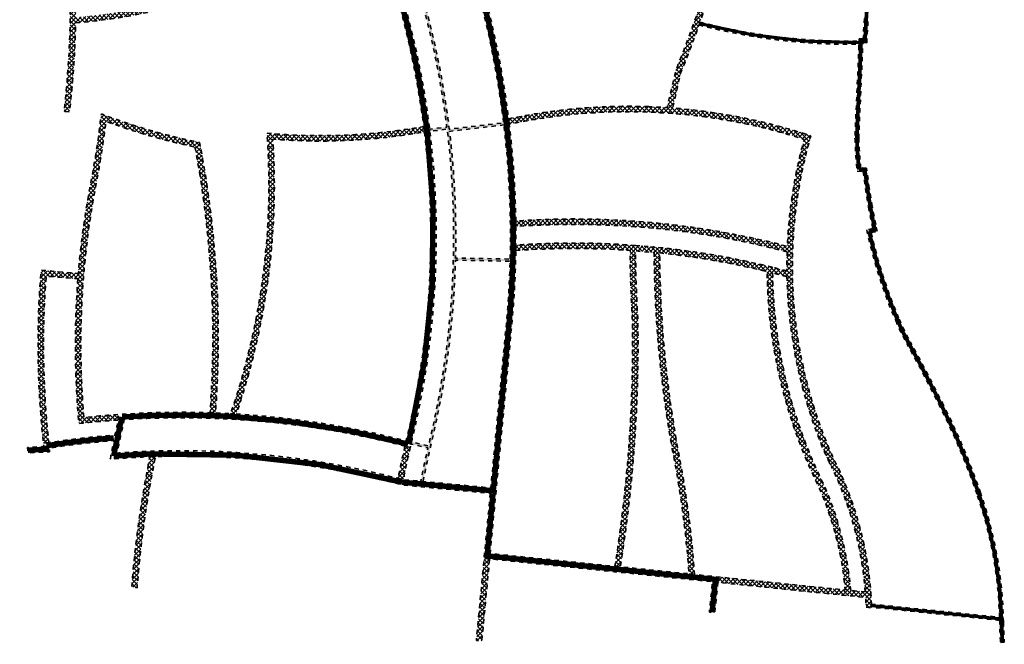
# Model space of a CAD drawing. Extents: x 168271 to 168731, y 448739 to 449572.
import ezdxf

# ---------------------------------------------------------------- set-up
doc = ezdxf.new("R2010")
doc.units = 0
for name, pattern in [('AL-TEKENBLADGRENS', [11.5, 2.5, -1.5, 1, -1.5, 1, -1.5, 2.5]), ('NLCS-HIDDEN', [4, 2, -2]), ('Streeppunt', [4, 2, -1, 0, -1])]:
    doc.linetypes.add(name, pattern=pattern)
doc.layers.add('N-OI-KL-TRACE-G', color=7, linetype='NLCS-HIDDEN', lineweight=35)
doc.layers.add('N-OI-KL-TRACE-V', color=252, linetype='Continuous', lineweight=18)
for name, color, linetype, lineweight, true_color in [('N-OI-KL-WKO TRACE-V', 7, 'Continuous', 18, 0xff99ff), ('N-XX-KL-TRACE-1.45-G', 7, 'AL-TEKENBLADGRENS', 35, 0xa9ec93), ('N-XX-KL-TRACE-1.75-G', 7, 'AL-TEKENBLADGRENS', 35, 0x93a9ec), ('N-XX-KL-TRACE-2.55-G', 7, 'Streeppunt', 35, 0xff9999)]:
    doc.layers.add(name, color=color, linetype=linetype, lineweight=lineweight, true_color=true_color)
pattern_1 = [(45, (0, 0), (-1.01027881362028, 1.01027881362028), []), (135, (0, 0), (-1.01027881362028, -1.01027881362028), [])]

msp = doc.modelspace()

# ---------------------------------------------------------------- hatches: boundary and pattern name
at = {"layer": 'N-OI-KL-TRACE-V'}
h = msp.add_hatch(dxfattribs=at)
h.set_pattern_fill('NET', color=256, scale=0.45, angle=45)
h.set_pattern_definition(pattern_1)
h.paths.add_polyline_path([(168331.9790004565, 449399.2597290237, 0.005024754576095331), (168325.0061096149, 449399.6575948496, -0.04376865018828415), (168335.6224781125, 449468.720929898, -0.005162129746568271), (168343.7902734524, 449500.8042361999, -0.05037001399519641), (168402.2056254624, 449498.148031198, -0.05108262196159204), (168390.7549462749, 449456.7671158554, 0.04667644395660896), (168372.8122465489, 449394.0746467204, 0.02963834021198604)], flags=16)
h.paths.add_polyline_path([(168375.3104850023, 449393.5616006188, -0.04670785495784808), (168393.1304990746, 449455.8401590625, 0.04467315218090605), (168403.7397314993, 449492.356660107), (168404.206056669, 449494.8131936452, 0.006505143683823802), (168405.1377233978, 449500.2824991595, 0.05186451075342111), (168344.4884326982, 449503.3955124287), (168346.8656343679, 449512.2186945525, -0.08074199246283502), (168443.1636540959, 449500.7864436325, 0.09497734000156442), (168390.1454786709, 449422.7160352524), (168387.6006505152, 449417.4642537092, 0.01900181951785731), (168381.8745350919, 449392.2135866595)], flags=16)
h.paths.add_polyline_path([(168347.7704980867, 449160.902268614, 0.07686279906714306), (168381.5882995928, 449052.0196182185, 0.01334448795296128), (168367.0614300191, 449047.1141672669, -0.03829208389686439), (168328.1071203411, 449036.0896464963, -0.07807127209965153), (168303.6126396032, 449165.0888910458, 0.02560276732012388)], flags=16)
h.paths.add_polyline_path([(168350.3637346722, 449160.8025079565), (168359.2020139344, 449160.5534692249, 0.07851073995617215), (168393.6508739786, 449053.0196750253), (168384.3174309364, 449052.2458789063, -0.07721215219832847)], flags=16)
h.paths.add_polyline_path([(168301.0493787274, 449165.4729146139, 0.0781199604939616), (168325.5772476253, 449035.5915964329, -0.0270692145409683), (168297.1994245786, 449031.7259844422, 0.03099325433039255), (168294.6329641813, 449084.6109079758, -0.01022530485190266), (168293.166392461, 449100.8606974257), (168292.3493476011, 449117.7340402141, -0.0245269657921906), (168293.2033207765, 449156.8413179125), (168293.8980973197, 449166.6274218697, 0.004178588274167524)], flags=16)
h.paths.add_polyline_path([(168343.5361243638, 449514.6108276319, -0.2096120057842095), (168343.0879144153, 449517.7109160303, -0.00130032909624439), (168345.337644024, 449525.7689891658, 0.04468441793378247), (168352.5020783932, 449565.2669888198, -0.390828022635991), (168353.404589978, 449566.0886985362), (168458.9284127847, 449560.6294752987, 0.05340726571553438), (168468.4879374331, 449512.0239931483), (168468.991191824, 449510.4526124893), (168445.1924872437, 449502.8541312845, 0.08454438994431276)], flags=16)
edge = h.paths.add_edge_path()
edge.add_line((168611.6929580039, 449541.4022080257), (168614.1305240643, 449542.1510549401))
edge.add_arc((168219.770571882, 449420.9993708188), 412.5499999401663, 17.07752955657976, 19.00939423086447)
edge.add_line((168609.8222329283, 449555.3764676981), (168476.8619001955, 449562.2551053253))
edge.add_line((168476.8619001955, 449562.2551053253), (168461.2418164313, 449563.0632027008))
edge.add_line((168461.2418164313, 449563.0632027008), (168353.4974985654, 449568.6373021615))
edge.add_arc((168353.3986684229, 449565.1887180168), 3.450000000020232, 88.35845657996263, 174.7484277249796)
edge.add_arc((168128.3780262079, 449585.5214705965), 222.487407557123, 346.33677942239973, 354.8381742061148, ccw=False)
edge.add_line((168344.569251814, 449532.966732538), (168325.8634419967, 449533.9344684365))
edge.add_line((168325.8634419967, 449533.9344684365), (168325.9951888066, 449536.4810627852))
edge.add_line((168325.9951888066, 449536.4810627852), (168302.3249752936, 449537.7056296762))
edge.add_line((168302.3249752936, 449537.7056296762), (168302.1932284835, 449535.1590353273))
edge.add_line((168302.1932284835, 449535.1590353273), (168323.3168476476, 449534.0662152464))
edge.add_arc((168073.4190876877, 449532.7219910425), 249.9013752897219, -13.758370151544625, 0.3081965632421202, ccw=False)
edge.add_arc((168724.0379007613, 449373.6663239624), 419.8773795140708, 166.2748299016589, 186.6063703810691)
edge.add_arc((168241.1561627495, 448373.4202200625), 954.2110965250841, 86.04634931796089, 86.9755430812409)
edge.add_line((168291.5024587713, 449326.3021997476), (168290.5619063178, 449312.9275718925))
edge.add_line((168290.5619063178, 449312.9275718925), (168277.997018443, 449313.8111804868))
edge.add_line((168277.997018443, 449313.8111804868), (168277.8181349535, 449311.2674625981))
edge.add_line((168277.8181349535, 449311.2674625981), (168290.3830228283, 449310.3838540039))
edge.add_line((168290.3830228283, 449310.3838540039), (168286.214709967, 449251.1105693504))
edge.add_arc((168294.4647781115, 447898.807876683), 1352.32785825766, 90.34954320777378, 90.86080517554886)
edge.add_line((168274.1483248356, 449250.9831160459), (168271.4298358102, 449203.3816444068))
edge.add_arc((168294.4868427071, 447896.1532449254), 1307.43172440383, 90.02284608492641, 91.01048310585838, ccw=False)
edge.add_line((168293.9655181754, 449203.5848653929), (168290.6597231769, 449157.0219037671))
edge.add_arc((168691.1516589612, 449128.588483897), 401.4999999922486, 175.9390292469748, 181.5591449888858)
edge.add_line((168289.8003060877, 449117.6641285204), (168290.622521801, 449100.6839989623))
edge.add_arc((168691.151659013, 449128.5884839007), 401.5000000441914, 183.9853029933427, 186.3287645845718)
edge.add_arc((167869.7418176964, 449037.4865658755), 424.9464210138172, -4.740286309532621, 6.328764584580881, ccw=False)
edge.add_arc((167869.7414198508, 449037.4865603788), 424.9468170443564, 353.278828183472, 355.25971886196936, ccw=False)
edge.add_line((168291.7677770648, 448987.7517523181), (168294.3020076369, 448987.4682049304))
edge.add_arc((167869.7414201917, 449037.4865603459), 427.4968167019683, 353.2808388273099, 355.2597188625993)
edge.add_arc((167869.7418189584, 449037.4865658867), 427.4964197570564, 355.2597137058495, 358.8845163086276)
edge.add_arc((168275.7133127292, 449295.5525126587), 267.2499999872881, 274.6023116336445, 280.9533807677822)
edge.add_arc((168275.7133127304, 449295.55251266), 267.2499999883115, 280.9533807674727, 290.18793422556)
edge.add_arc((168466.2088214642, 448777.4642323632), 284.7500045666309, 107.18535867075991, 110.1879342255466, ccw=False)
edge.add_line((168382.075466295, 449049.501258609), (168394.9373248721, 449050.567580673))
edge.add_arc((168466.2088231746, 448777.4642273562), 282.250009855, 103.3207194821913, 104.62620594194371, ccw=False)
edge.add_line((168401.1779562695, 449052.1204750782), (168403.6130065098, 449052.6856505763))
edge.add_arc((168466.2088232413, 448777.4642270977), 282.250010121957, 94.89650271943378, 102.81327138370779, ccw=False)
edge.add_line((168442.1170611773, 449058.6841680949), (168441.3184688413, 449061.1744948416))
edge.add_arc((168466.208823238, 448777.4642271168), 284.800010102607, 95.01381294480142, 104.2205439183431)
edge.add_arc((168716.7332695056, 449215.8051582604), 359.2252725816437, 188.8528208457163, 206.8538610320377, ccw=False)
edge.add_arc((168366.545337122, 449593.8954157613), 433.4000000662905, 269.3709946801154, 275.4103056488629)
edge.add_line((168407.4094880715, 449162.4262033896), (168406.8953096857, 449164.9390051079))
edge.add_arc((168366.545336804, 449593.8954157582), 430.8500000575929, 268.9798930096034, 275.37374035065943, ccw=False)
edge.add_line((168358.8747914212, 449163.1137015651), (168349.9464515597, 449163.3652779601))
edge.add_arc((168366.5453371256, 449593.8954155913), 430.8499998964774, 261.25453808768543, 267.79208190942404, ccw=False)
edge.add_arc((168366.5453370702, 449593.8954152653), 430.8499995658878, 260.3172497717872, 261.25453808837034, ccw=False)
edge.add_line((168294.0795507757, 449169.183239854), (168294.6987067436, 449177.9042088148))
edge.add_arc((168366.5453371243, 449593.8954155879), 422.1499998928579, 260.2010067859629, 275.2673491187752)
edge.add_line((168405.3000341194, 449173.5280811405), (168404.8788979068, 449176.0501116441))
edge.add_arc((168366.5453371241, 449593.8954155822), 419.599999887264, 260.1660174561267, 275.2417015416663, ccw=False)
edge.add_line((168294.8802075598, 449180.4606938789), (168296.7028514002, 449206.1330949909))
edge.add_arc((168294.4868427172, 447896.1532434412), 1309.981725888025, 89.90307650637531, 90.89030407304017)
edge.add_line((168274.1321997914, 449205.9768234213), (168276.55878382, 449248.4669603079))
edge.add_arc((168294.4647781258, 447898.8078747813), 1349.77786015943, 85.45634422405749, 90.76010136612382, ccw=False)
edge.add_line((168401.3923730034, 449244.3437387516), (168401.5540323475, 449246.8889305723))
edge.add_arc((168294.4647780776, 447898.8078747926), 1352.3278601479, 85.45805909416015, 90.24119658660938)
edge.add_line((168288.7719346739, 449251.1237524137), (168293.8701512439, 449323.620240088))
edge.add_arc((168241.1561628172, 448373.4202211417), 951.6610954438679, 85.89282364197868, 86.8246724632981, ccw=False)
edge.add_line((168309.3163900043, 449322.63727957), (168309.4542894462, 449324.6325270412))
edge.add_arc((168241.1561634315, 448373.4202208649), 953.6610956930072, 82.68999623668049, 85.8931456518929, ccw=False)
edge.add_arc((168286.5118297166, 448750.0107923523), 574.3678774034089, 77.32405829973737, 82.39776160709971, ccw=False)
edge.add_line((168412.5491417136, 449310.3794697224), (168413.2538857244, 449312.8346444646))
edge.add_arc((168286.5118297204, 448750.0107923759), 576.9178773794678, 77.30927924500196, 82.39840773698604)
edge.add_arc((168241.1561630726, 448373.4202209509), 956.2110956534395, 82.68960672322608, 85.91305691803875)
edge.add_arc((168724.0379830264, 449373.6663186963), 417.3274606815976, 166.2500533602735, 186.3927542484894, ccw=False)
edge.add_arc((168073.4131956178, 449532.7226853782), 252.4572635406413, 346.2830905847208, 359.6954725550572)
edge.add_line((168325.8668932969, 449531.3808796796), (168343.9408261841, 449530.4458336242))
edge.add_arc((168128.3780261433, 449585.5214706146), 222.4874076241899, 344.60400174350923, 345.6677168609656, ccw=False)
edge.add_arc((169893.4474128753, 449089.2098716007), 1611.036157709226, 164.2520948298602, 164.5498300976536)
edge.add_arc((168346.8469781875, 449516.6719552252), 6.449999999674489, 164.5498300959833, 226.4914849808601)
edge.add_arc((168359.8479339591, 449210.2805425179), 302.2171202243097, 92.97003636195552, 93.30848923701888, ccw=False)
edge.add_line((168344.1889462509, 449512.0917150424), (168341.7912483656, 449503.2075645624))
edge.add_arc((169893.4474154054, 449089.2098708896), 1605.936160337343, 165.0609051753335, 166.3084834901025)
edge.add_arc((168724.0380578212, 449373.6663154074), 402.4275341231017, 166.2488084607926, 176.6443070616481)
edge.add_arc((168308.6977683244, 449052.5404849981), 344.9499999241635, 86.1585143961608, 87.74001177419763, ccw=False)
edge.add_arc((168308.6977685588, 449052.5404874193), 344.9499974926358, 79.37148489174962, 86.15851440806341, ccw=False)
edge.add_line((168372.3205246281, 449391.5724116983), (168383.8385743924, 449389.2070287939))
edge.add_arc((168308.6977683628, 449052.5404849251), 344.9499999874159, 68.05516163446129, 77.4183305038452, ccw=False)
edge.add_line((168437.6103339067, 449372.4968146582), (168438.831053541, 449374.754044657))
edge.add_arc((168308.6977683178, 449052.5404849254), 347.4999999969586, 68.00755858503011, 77.42192030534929)
edge.add_arc((168716.8314455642, 449329.5297123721), 338.2217710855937, 165.0870275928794, 169.40784630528, ccw=False)
edge.add_line((168390.0017153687, 449416.5716212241), (168392.4648146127, 449421.65473818))
edge.add_arc((168620.2982961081, 449323.4553189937), 248.0951858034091, 134.4240224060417, 156.6832815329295, ccw=False)
edge.add_line((168446.6408862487, 449500.6397574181), (168469.76894861, 449508.0241151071))
edge.add_arc((168690.5820018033, 449580.9473375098), 232.5429010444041, 198.2757387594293, 213.9210914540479)
edge.add_line((168497.6162946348, 449451.1766294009), (168499.4983805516, 449452.9481804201))
edge.add_arc((168690.5820017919, 449580.9473375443), 229.992901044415, 198.2757950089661, 213.8165243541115, ccw=False)
edge.add_line((168472.1903931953, 449508.8235562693), (168470.923291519, 449512.7800027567))
edge.add_arc((168690.5820017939, 449580.9473375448), 229.9929010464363, 185.1014637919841, 197.2408384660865, ccw=False)
edge.add_line((168461.5001500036, 449560.4964277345), (168477.0443364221, 449559.692256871))
edge.add_arc((168690.577155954, 449580.9466040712), 214.5880059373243, 185.6843082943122, 213.253885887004)
edge.add_line((168511.1281574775, 449463.2772825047), (168513.2605923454, 449464.6755748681))
edge.add_arc((168690.5771559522, 449580.9466040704), 212.0380059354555, 185.7890954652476, 213.2538858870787, ccw=False)
edge.add_line((168479.620559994, 449559.5589772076), (168607.9679633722, 449552.9189872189))
edge.add_arc((168219.7705717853, 449420.9993707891), 410.0000000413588, 17.077529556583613, 18.769102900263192, ccw=False)
h = msp.add_hatch(dxfattribs=at)
h.set_pattern_fill('NET', color=256, scale=0.45, angle=45)
h.set_pattern_definition(pattern_1)
h.paths.add_polyline_path([(168612.2126480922, 449181.7336554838), (168612.1027792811, 449184.760639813, 0.004332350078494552), (168611.7479177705, 449192.0666294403, -0.02587038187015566), (168611.7515891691, 449235.4998020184, -0.04190671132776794), (168621.435216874, 449305.9441357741, -0.001819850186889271), (168622.1223776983, 449308.9601581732, -0.02264309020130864), (168629.1078124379, 449333.8023649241), (168629.5137718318, 449336.3290097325), (168630.3575933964, 449340.5204436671, 0.08708135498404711), (168633.2258219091, 449485.1345107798), (168630.8106236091, 449484.3940537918, -0.03061151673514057), (168635.4756624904, 449433.7307334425, 0.09997421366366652), (168560.7853753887, 449387.9961516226, -0.5231818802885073), (168557.7357541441, 449388.6631478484, 0.04972760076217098), (168534.9568685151, 449431.2865467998), (168533.018731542, 449429.5975643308, -0.04938998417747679), (168555.3786258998, 449387.6902930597, 0.5231818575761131), (168562.5211599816, 449386.1281174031, -0.05765221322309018), (168603.0232317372, 449415.8789754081, -0.04387925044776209), (168621.4427903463, 449346.0768182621, -0.001120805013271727), (168621.1028606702, 449344.2767930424, -0.3340115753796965), (168618.5222012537, 449341.9337119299, 0.03898695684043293), (168574.8791129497, 449334.4242527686), (168562.2913073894, 449330.5106916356, 0.108703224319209), (168526.4884519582, 449423.704447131), (168524.6087053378, 449421.9224456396, -0.1086334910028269), (168559.8278613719, 449329.7448038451, 0.006018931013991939), (168553.3287820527, 449327.6211889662, -0.09325905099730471), (168455.2129218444, 449313.6066352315), (168454.3678694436, 449311.0924418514, 0.0939424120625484), (168554.1496618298, 449325.2069279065, -0.006012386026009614), (168560.5849713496, 449327.3097916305), (168575.5713597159, 449331.9690745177, -0.03892693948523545), (168618.7576442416, 449339.3946044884), (168627.6966478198, 449340.2234885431), (168626.3730420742, 449333.6488686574, 0.02263868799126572), (168619.4199658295, 449308.5888957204, 0.001779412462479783), (168618.7505463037, 449305.6207191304, 0.07911752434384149), (168537.615215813, 449280.4077092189, -0.009639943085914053), (168527.7828481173, 449275.7797958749), (168517.2243952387, 449271.3120228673, -0.0690767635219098), (168441.9760720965, 449252.7358857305), (168441.731145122, 449250.1468858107, 0.06952998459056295), (168518.1706237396, 449268.9440803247), (168528.8236580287, 449273.4518751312, 0.009640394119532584), (168538.7454510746, 449278.1218683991, -0.0782188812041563), (168618.1689942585, 449302.9585913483, 0.03799027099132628), (168609.3776491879, 449238.6885642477, 0.05042289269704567), (168539.9171664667, 449222.155880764), (168531.5490962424, 449219.1427296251, -0.01196648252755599), (168518.248762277, 449214.6849561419, -0.05851852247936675), (168441.8360520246, 449200.5779531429), (168442.0853671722, 449198.0388498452, 0.04552926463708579), (168502.3372223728, 449207.5705390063, -0.05392443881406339), (168516.2173573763, 449118.2954797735), (168518.7646014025, 449118.4140034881, 0.05390886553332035), (168504.807008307, 449208.2056313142, 0.01099384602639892), (168519.0010406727, 449212.2484469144, 0.01196643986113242), (168532.417041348, 449216.7449866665), (168540.6140439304, 449219.6965364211, -0.1148637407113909), (168526.9202980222, 449059.0016263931), (168514.659542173, 449057.7067877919, 0.02862817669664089), (168482.9257388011, 449061.3704698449), (168483.6936276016, 449058.7703409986, -0.02812044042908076), (168514.5725234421, 449055.1334170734), (168526.1161456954, 449056.352520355, -0.03603456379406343), (168565.5376632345, 449044.8615876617, 0.006077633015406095), (168571.6434105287, 449042.6775956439), (168574.0114217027, 449041.8752897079, 0.01471812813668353), (168589.0451555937, 449037.3472358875, -0.01632115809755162), (168577.6697783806, 449006.8549885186), (168573.6759673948, 448989.5162230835), (168565.0842157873, 448989.9871934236, 0.06109086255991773), (168499.5626776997, 448984.283452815), (168499.872938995, 448981.7424693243, -0.06127696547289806), (168564.9696098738, 448987.4396474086), (168575.4736839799, 448986.8638501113, -0.05945964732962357), (168637.7151233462, 448974.6870238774, 0.01418567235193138), (168634.6890577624, 448962.4362685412, 0.00640727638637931), (168633.5510634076, 448956.8504643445, 0.03644114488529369), (168629.8254415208, 448924.6855308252, 0.04015671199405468), (168567.3510910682, 448935.687675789), (168558.9818942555, 448936.3889567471, 0.03540741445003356), (168502.9183331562, 448936.5132509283), (168502.9531624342, 448933.9596115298, -0.03548796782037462), (168558.7824520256, 448933.8467321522), (168567.1248646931, 448933.1476955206, -0.04050819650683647), (168629.729874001, 448922.0750489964, 0.01008692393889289), (168629.6352231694, 448913.101766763, 0.004524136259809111), (168622.887409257, 448914.8424674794, 0.03642795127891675), (168567.6625128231, 448924.3556974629), (168558.8626147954, 448925.1169920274, 0.03634390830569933), (168502.9533942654, 448925.2384524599), (168502.9243470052, 448922.6799971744, -0.03496394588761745), (168556.3599009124, 448922.7404174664, 0.01485675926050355), (168557.4032744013, 448890.5718998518, -0.01800324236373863), (168556.5369030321, 448843.3265211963, -0.008255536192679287), (168555.0026112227, 448821.7069467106, -0.01792456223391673), (168549.2208499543, 448775.0166267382), (168551.76942012, 448774.8046762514, 0.01785079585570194), (168557.5428869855, 448821.4844628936, 0.00825553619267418), (168559.0831393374, 448843.1880268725, 0.0177876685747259), (168559.9626663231, 448890.0490132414, 0.01108247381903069), (168559.915091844, 448891.269224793, -0.01449305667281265), (168558.910609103, 448922.5031285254), (168567.6136096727, 448921.7502167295, 0.0435761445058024), (168576.0675587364, 448829.8509499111, -0.03079689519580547), (168583.9030033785, 448771.4985521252), (168586.4820829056, 448771.1829347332, 0.03104630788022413), (168578.5732225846, 448830.3248448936, -0.04346006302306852), (168570.1646684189, 448921.5380129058, -0.03334830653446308), (168620.3874746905, 448912.8307633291, 0.1117647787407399), (168644.0096120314, 448813.2969189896, -0.08446495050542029), (168656.8873283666, 448763.9391586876), (168597.6590726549, 448770.0329691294), (168597.3980888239, 448767.4963596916), (168655.5481175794, 448761.5134858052), (168666.4436443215, 448760.4668441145), (168666.6368816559, 448755.8488414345), (168669.2001489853, 448755.5851058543), (168669.1262164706, 448757.3519515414), (168669.0040659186, 448760.2711160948, 0.09931184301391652), (168652.7848709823, 448822.6531784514, -0.008424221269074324), (168651.2549475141, 448825.6507261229, -0.1531371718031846), (168636.0560537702, 448956.373470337, -0.006407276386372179), (168637.1810020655, 448961.8952384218, -0.01695453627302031), (168640.8360188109, 448976.3480682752, 0.06119166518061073), (168576.25718288, 448989.3618541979), (168580.1079263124, 449006.0795049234, 0.0114215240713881), (168588.3110560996, 449027.4539677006), (168589.1504098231, 449029.8184936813, 0.003652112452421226), (168591.5318716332, 449036.7419027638, 0.08740711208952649)])
h.paths.add_polyline_path([(168543.0605499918, 449220.5924556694, -0.04833446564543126), (168609.2325435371, 449236.1465893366, 0.0003006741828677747), (168609.205079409, 449235.6331802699, 0.02587536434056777), (168609.2016843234, 449191.9279017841, -0.004336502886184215), (168609.5548020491, 449184.6590916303), (168609.6640136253, 449181.6502147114, -0.08599273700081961), (168589.8340989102, 449039.7756468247, -0.02326525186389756), (168566.4256158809, 449047.2519935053, 0.03362503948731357), (168529.3575404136, 449058.250773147, 0.115216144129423)], flags=16)
h.paths.add_polyline_path([(168623.1168702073, 449342.3597602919, 0.07004870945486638), (168623.6075041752, 449343.7979810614, 0.001398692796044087), (168624.0331054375, 449346.0585512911, 0.04441457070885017), (168605.2767356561, 449417.1467530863, -0.03808032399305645), (168635.4997542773, 449431.0228110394, -0.05335084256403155), (168628.2079096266, 449342.8318354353)], flags=16)
h.paths.add_polyline_path([(168622.9451225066, 448912.2000340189, -0.004545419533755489), (168629.6765545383, 448910.4502436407, 0.09990960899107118), (168648.9445612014, 448824.5706254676, 0.008420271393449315), (168650.5114252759, 448821.4972837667, -0.09466479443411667), (168666.2668331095, 448763.0455673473), (168659.4671358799, 448763.6987571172, 0.08528543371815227), (168646.3172440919, 448814.3827282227, -0.1110832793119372)], flags=16)
h = msp.add_hatch(dxfattribs=at)
h.set_pattern_fill('NET', color=256, scale=0.45, angle=45)
h.set_pattern_definition(pattern_1)
h.paths.add_polyline_path([(168389.376606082, 448974.7607611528, 0.06380858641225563), (168460.2167454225, 448978.1594665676), (168459.8989528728, 448980.6929104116, -0.06661575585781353), (168386.627915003, 448977.5537521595, -0.07995960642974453), (168377.6184471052, 448873.3050079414), (168376.1912982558, 448867.8166976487, -0.017009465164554), (168369.6367769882, 448846.402468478), (168372.2777814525, 448846.2436016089, 0.0164840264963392), (168378.6564670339, 448867.1643457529), (168380.089131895, 448872.6738686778, 0.077703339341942)])
h.paths.add_polyline_path([(168355.1338454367, 448973.2609949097, -0.04199845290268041), (168309.2005860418, 448986.6178299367, -0.01887925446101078), (168304.2804016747, 448954.4756401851, 0.02663399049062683), (168298.4529020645, 448912.0157835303), (168281.0627582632, 448913.4649358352, 0.04825430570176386), (168282.1375484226, 448832.5971763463), (168284.672179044, 448832.8767254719, -0.04672346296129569), (168283.3999394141, 448910.7113357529), (168298.2491883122, 448909.4739208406, 0.04213025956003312), (168298.7506830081, 448841.7542842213, -0.01103109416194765), (168317.1980135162, 448843.455106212), (168317.0203798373, 448845.9989117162, 0.009483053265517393), (168301.0605500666, 448844.5772636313, -0.06880007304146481), (168306.7846806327, 448953.9949251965, 0.01699191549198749), (168311.3493008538, 448983.0801075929, 0.03765742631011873), (168352.9499680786, 448971.1053512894, -0.06420825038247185), (168360.1528832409, 448849.1324533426, 0.002260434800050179), (168360.0026217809, 448846.8145076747), (168362.5518472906, 448846.724732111, -0.00219773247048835), (168362.696770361, 448848.9559928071, 0.06510290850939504)])
h.paths.add_polyline_path([(168334.5112689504, 448826.3505490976), (168331.8914773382, 448826.2634098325, 0.03066804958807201), (168323.3858289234, 448765.2460156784), (168325.9233537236, 448764.986199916, -0.03100267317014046)])
h = msp.add_hatch(dxfattribs=at)
h.set_pattern_fill('NET', color=256, scale=0.45, angle=45)
h.set_pattern_definition(pattern_1)
h.paths.add_polyline_path([(168453.5663351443, 448830.6048641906), (168451.0974152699, 448831.2476256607, 0.008825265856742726), (168447.9403979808, 448816.1577974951, -1.726865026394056e-06), (168447.9431027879, 448816.157096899), (168450.3730742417, 448815.5748080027), (168450.4242484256, 448815.5699631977, -0.008844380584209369)])
h = msp.add_hatch(dxfattribs=at)
h.set_pattern_fill('NET', color=256, scale=0.45, angle=45)
h.set_pattern_definition(pattern_1)
h.paths.add_polyline_path([(168490.6632148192, 448778.4779778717), (168488.1245663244, 448778.7183189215), (168484.494017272, 448740.3699473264), (168487.0306616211, 448740.1084371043)])
at = {"layer": 'N-OI-KL-WKO TRACE-V'}
h = msp.add_hatch(color=256, dxfattribs=at)
h.dxf.hatch_style = 1
edge = h.paths.add_edge_path()
edge.add_line((168458.5651035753, 448814.7490217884), (168459.5652320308, 448814.6543367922))
edge.add_arc((168876.9466155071, 448734.2784491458), 425.0500001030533, 166.5671132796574, 169.0998806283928, ccw=False)
edge.add_arc((168059.975380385, 448929.4040592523), 414.90000003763, 346.5671132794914, 358.4499361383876)
edge.add_line((168474.7235562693, 448918.1808408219), (168500.3199774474, 448917.7042354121))
edge.add_line((168500.3199774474, 448917.7042354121), (168500.3454036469, 448918.7039353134))
edge.add_line((168500.3454036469, 448918.7039353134), (168474.7494026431, 448919.1805328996))
edge.add_arc((168059.975380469, 448929.4040592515), 414.8999999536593, 358.5880351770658, 366.7850771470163)
edge.add_line((168471.9695507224, 448978.4225622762), (168497.3904477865, 448981.4471058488))
edge.add_line((168497.3904477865, 448981.4471058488), (168497.2709205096, 448982.4399377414))
edge.add_line((168497.2709205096, 448982.4399377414), (168471.8502087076, 448979.4154162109))
edge.add_arc((168059.9753804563, 448929.4040592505), 414.8999999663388, 6.923172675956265, 12.57619096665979)
edge.add_arc((168059.975380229, 448929.4040591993), 414.9000001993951, 12.57619096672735, 15.49204825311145)
edge.add_arc((167858.3279495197, 448873.5124140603), 624.1499997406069, 15.492048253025, 16.64772565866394)
edge.add_line((168456.3162477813, 449052.3229767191), (168480.81488627, 449059.6913450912))
edge.add_line((168480.81488627, 449059.6913450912), (168480.5268650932, 449060.6489691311))
edge.add_line((168480.5268650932, 449060.6489691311), (168456.0289937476, 449053.2808314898))
edge.add_arc((167858.3279493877, 448873.5124140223), 624.14999987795, 16.73952379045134, 22.44714423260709)
edge.add_arc((168711.3713860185, 449225.9329706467), 298.8252725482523, 188.4328133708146, 202.4471442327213, ccw=False)
edge.add_arc((168711.3713860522, 449225.9329706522), 298.8252725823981, 184.8722156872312, 188.4328133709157, ccw=False)
edge.add_line((168413.6258886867, 449200.5526173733), (168439.126130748, 449202.8122586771))
edge.add_line((168439.126130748, 449202.8122586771), (168439.0433325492, 449203.8088401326))
edge.add_line((168439.0433325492, 449203.8088401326), (168413.5426211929, 449201.5491572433))
edge.add_arc((168711.3713860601, 449225.9329706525), 298.8252725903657, 174.8685560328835, 184.680476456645, ccw=False)
edge.add_line((168413.7437662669, 449252.6601754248), (168439.2410943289, 449250.3704944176))
edge.add_line((168439.2410943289, 449250.3704944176), (168439.3305352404, 449251.3664865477))
edge.add_line((168439.3305352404, 449251.3664865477), (168413.8348736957, 449253.6560179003))
edge.add_arc((168711.3713860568, 449225.9329706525), 298.8252725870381, 161.6561255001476, 174.6768189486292, ccw=False)
edge.add_line((168427.7309919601, 449319.9790783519), (168452.0112121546, 449311.9285317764))
edge.add_line((168452.0112121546, 449311.9285317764), (168452.3259315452, 449312.8777165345))
edge.add_line((168452.3259315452, 449312.8777165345), (168428.0472995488, 449320.9277365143))
edge.add_arc((168711.371386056, 449225.9329706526), 298.8252725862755, 133.6310725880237, 161.4643884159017, ccw=False)
edge.add_arc((168711.3713860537, 449225.9329706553), 298.8252725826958, 130.0674558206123, 133.6310725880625, ccw=False)
edge.add_line((168519.0208307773, 449454.6201093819), (168535.4992702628, 449435.0287587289))
edge.add_line((168535.4992702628, 449435.0287587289), (168536.2657353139, 449435.671047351))
edge.add_line((168536.2657353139, 449435.671047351), (168519.1435023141, 449456.0278093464))
edge.add_line((168519.1435023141, 449456.0278093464), (168517.9253495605, 449457.4859259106))
edge.add_line((168517.9253495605, 449457.4859259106), (168517.1579197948, 449456.8447928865))
edge.add_line((168517.1579197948, 449456.8447928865), (168518.3771417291, 449455.3853965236))
edge.add_arc((168711.3713860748, 449225.9329706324), 299.8252726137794, 130.0674558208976, 133.309817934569)
edge.add_line((168505.7083239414, 449444.1023978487), (168500.0636908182, 449450.0504097))
edge.add_line((168500.0636908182, 449450.0504097), (168499.3372100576, 449449.3632209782))
edge.add_line((168499.3372100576, 449449.3632209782), (168504.9818126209, 449443.4152413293))
edge.add_arc((168711.3714139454, 449225.9329413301), 299.8253130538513, 133.500915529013, 133.6310725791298)
edge.add_arc((168711.3713860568, 449225.9329706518), 299.8252725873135, 133.6310725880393, 151.363184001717)
edge.add_line((168448.2221782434, 449369.6260063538), (168441.0266662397, 449373.5551269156))
edge.add_line((168441.0266662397, 449373.5551269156), (168440.5474103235, 449372.6774517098))
edge.add_line((168440.5474103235, 449372.6774517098), (168447.7443859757, 449368.7475319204))
edge.add_arc((168711.371386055, 449225.9329706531), 299.8252725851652, 151.5542815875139, 163.7485214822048)
edge.add_line((168423.5263418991, 449309.8402089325), (168415.6539923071, 449312.1350099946))
edge.add_line((168415.6539923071, 449312.1350099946), (168415.3756969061, 449311.1745130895))
edge.add_line((168415.3756969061, 449311.1745130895), (168423.2480891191, 449308.8796996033))
edge.add_arc((168711.3713860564, 449225.9329706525), 299.8252725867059, 163.939619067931, 175.9809376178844)
edge.add_arc((168294.4647781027, 447898.8078747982), 1353.277860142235, 85.00540887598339, 90.68939960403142)
edge.add_line((168278.1821353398, 449251.9877749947), (168277.9635496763, 449246.0239596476))
edge.add_line((168277.9635496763, 449246.0239596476), (168278.9628786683, 449245.9873322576))
edge.add_line((168278.9628786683, 449245.9873322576), (168279.1465652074, 449250.9989720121))
edge.add_arc((168294.4647781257, 447898.8078747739), 1352.277860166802, 85.00461672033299, 90.64904391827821, ccw=False)
edge.add_arc((168711.3713860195, 449225.9329709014), 299.8252725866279, 176.172068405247, 188.4328134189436)
edge.add_arc((168711.3713861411, 449225.9329706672), 299.8252726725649, 188.4328133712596, 189.2440608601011)
edge.add_line((168415.4399372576, 449177.7689623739), (168407.3464304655, 449176.451712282))
edge.add_line((168407.3464304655, 449176.451712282), (168407.5086728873, 449175.4649600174))
edge.add_line((168407.5086728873, 449175.4649600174), (168415.6022234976, 449176.782217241))
edge.add_arc((168711.371386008, 449225.9329706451), 299.8252725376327, 189.4351584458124, 191.6099532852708)
edge.add_line((168417.6804473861, 449165.5937079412), (168409.653722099, 449163.9166840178))
edge.add_line((168409.653722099, 449163.9166840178), (168409.8566471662, 449162.9374884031))
edge.add_line((168409.8566471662, 449162.9374884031), (168417.8833289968, 449164.614503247))
edge.add_arc((168711.3713860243, 449225.9329706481), 299.825272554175, 191.8010508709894, 202.4471442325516)
edge.add_arc((167858.3279493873, 448873.5124140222), 623.1499998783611, 17.843138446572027, 22.44714423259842, ccw=False)
edge.add_line((168451.50378774, 449064.4531041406), (168443.6982162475, 449061.9405250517))
edge.add_line((168443.6982162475, 449061.9405250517), (168444.0038543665, 449060.9883769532))
edge.add_line((168444.0038543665, 449060.9883769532), (168451.8094360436, 449063.5009593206))
edge.add_arc((167858.3279492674, 448873.512413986), 623.1500000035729, 15.492048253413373, 17.751193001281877, ccw=False)
edge.add_arc((168059.9753802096, 448929.4040591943), 413.9000002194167, 12.57619096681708, 15.492048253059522, ccw=False)
edge.add_arc((168059.9753804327, 448929.4040592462), 413.8999999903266, 7.08369685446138, 12.576190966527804, ccw=False)
edge.add_line((168470.7161097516, 448980.4458389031), (168462.5738373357, 448979.453987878))
edge.add_line((168462.5738373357, 448979.453987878), (168462.6984007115, 448978.4617694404))
edge.add_line((168462.6984007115, 448978.4617694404), (168470.8382300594, 448979.4533228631))
edge.add_arc((168059.9753804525, 448929.4040592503), 413.8999999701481, -1.2741514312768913, 6.945267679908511, ccw=False)
edge.add_arc((168059.9753803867, 448929.4040592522), 413.9000000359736, 346.56711327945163, 358.7258485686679, ccw=False)
edge.add_arc((168876.9466121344, 448734.2784499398), 426.0499966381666, 166.5671132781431, 166.8291641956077)
edge.add_line((168462.1038564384, 448831.3561903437), (168454.108592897, 448833.1777373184))
edge.add_line((168454.108592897, 448833.1777373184), (168453.8864567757, 448832.2027216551))
edge.add_line((168453.8864567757, 448832.2027216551), (168461.8771415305, 448830.3822178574))
edge.add_arc((168876.9466153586, 448734.2784491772), 426.0499999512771, 166.9636470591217, 169.1128103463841)

# ---------------------------------------------------------------- linework, layer by layer
at = {"layer": 'N-OI-KL-TRACE-G', "flags": 128}
for points in [[(168491.0024655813, 448809.1166825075), (168484.494017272, 448740.3699473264), (168487.0306616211, 448740.1084371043), (168490.6632148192, 448778.4779778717), (168523.9440518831, 448775.05381638), (168548.9598661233, 448772.4800173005), (168586.2211203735, 448768.646323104), (168594.8614793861, 448767.7573435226), (168593.3983663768, 448753.5971945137), (168595.9349758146, 448753.3362106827), (168597.3980888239, 448767.4963596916), (168655.5481175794, 448761.5134858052), (168666.4436443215, 448760.4668441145), (168666.6368816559, 448755.8488414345), (168669.2001489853, 448755.5851058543), (168669.1262164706, 448757.3519515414), (168669.0040659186, 448760.2711160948, 0.09931184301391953), (168652.7848709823, 448822.6531784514, -0.008424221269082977), (168651.2549475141, 448825.6507261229, -0.1531371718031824), (168636.0560537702, 448956.373470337, -0.006407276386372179), (168637.1810020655, 448961.8952384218, -0.01695453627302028), (168640.8360188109, 448976.3480682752, 0.06119166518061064), (168576.25718288, 448989.3618541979), (168580.1079263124, 449006.0795049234, 0.01142152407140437), (168588.3110560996, 449027.4539677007), (168589.1504098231, 449029.8184936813, 0.003652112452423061), (168591.5318716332, 449036.7419027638, 0.08740711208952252), (168612.2126480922, 449181.7336554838), (168612.1027792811, 449184.760639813, 0.00433235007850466), (168611.7479177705, 449192.0666294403, -0.02587038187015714), (168611.7515891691, 449235.4998020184, -0.04190671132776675), (168621.435216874, 449305.9441357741, -0.001819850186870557), (168622.1223776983, 449308.9601581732, -0.0226430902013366), (168629.1078124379, 449333.8023649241), (168629.5137718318, 449336.3290097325), (168630.3575933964, 449340.5204436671, 0.08708135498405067), (168633.2258219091, 449485.1345107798, -0.05860781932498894), (168695.5008198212, 449496.192625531), (168696.9393868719, 449524.8600624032), (168698.6891363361, 449559.7286716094, 0.419704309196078), (168687.0813032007, 449572.3241633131), (168687.0011723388, 449569.7754226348, -0.4197043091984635), (168696.1423409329, 449559.8564729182), (168694.5079540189, 449527.2867823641, 0.06153831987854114), (168621.6732185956, 449514.1216829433, 0.01595178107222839), (168614.9181588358, 449539.5568968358), (168658.2380923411, 449537.3157613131), (168658.3698391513, 449539.862355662), (168631.5556986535, 449541.2495720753), (168632.0535019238, 449550.8718391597), (168629.5069075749, 449551.0035859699), (168629.0091043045, 449541.3813188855), (168614.1305240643, 449542.1510549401, 0.008429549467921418), (168609.8222329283, 449555.3764676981), (168476.8619001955, 449562.2551053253), (168461.2418164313, 449563.0632027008), (168353.4974985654, 449568.6373021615, 0.3967697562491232), (168349.9621922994, 449565.4938931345, -0.03709938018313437), (168344.569251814, 449532.966732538), (168325.8634419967, 449533.9344684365), (168325.9951888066, 449536.4810627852), (168302.3249752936, 449537.7056296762), (168302.1932284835, 449535.1590353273), (168323.3168476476, 449534.0662152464, -0.06127185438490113), (168316.1932414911, 449473.464859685, 0.08905549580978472), (168306.9485153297, 449325.3604403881, 0.004054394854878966), (168291.5024587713, 449326.3021997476), (168290.5619063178, 449312.9275718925), (168277.997018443, 449313.8111804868), (168277.8181349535, 449311.2674625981), (168290.3830228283, 449310.3838540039), (168286.214709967, 449251.1105693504, 0.002230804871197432), (168274.1483248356, 449250.9831160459), (168271.4298358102, 449203.3816444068, -0.004309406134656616), (168293.9655181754, 449203.5848653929), (168290.6597231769, 449157.0219037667, 0.02452729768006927), (168289.8003060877, 449117.6641285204), (168290.622521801, 449100.6839989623, 0.01022563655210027), (168292.0985045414, 449084.3298130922, -0.04833543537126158), (168293.2347210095, 449002.3693112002, -0.008643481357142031), (168291.7677770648, 448987.7517523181), (168294.3020076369, 448987.4682049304, 0.008634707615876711), (168295.7759988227, 449002.1585813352, 0.01581750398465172), (168297.1572228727, 449029.1642223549, 0.02771886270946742), (168326.4935446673, 449033.1712432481, 0.04031516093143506), (168367.9414363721, 449044.7208246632, -0.01310195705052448), (168382.075466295, 449049.501258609), (168394.9373248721, 449050.567580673, -0.005696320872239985), (168401.1779562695, 449052.1204750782), (168403.6130065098, 449052.6856505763, -0.03455716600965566), (168442.1170611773, 449058.6841680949), (168444.018246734, 449052.5707226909, -0.04475725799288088), (168459.8989528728, 448980.6929104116, -0.06661575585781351), (168386.627915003, 448977.5537521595, -0.0799596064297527), (168377.6184471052, 448873.3050079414), (168376.1912982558, 448867.8166976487, -0.01700946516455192), (168369.6367769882, 448846.402468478), (168362.5518472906, 448846.724732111, -0.002197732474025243), (168362.6967703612, 448848.9559928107, 0.06510290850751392), (168355.1338454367, 448973.2609949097, -0.04199845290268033), (168309.2005860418, 448986.6178299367, -0.01887925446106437), (168304.2804016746, 448954.4756401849, 0.02663399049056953), (168298.4529020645, 448912.0157835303), (168281.0627582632, 448913.4649358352, 0.04921534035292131), (168282.3169880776, 448830.9965714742), (168274.7419837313, 448830.5803118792), (168274.8818995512, 448828.0341532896), (168285.0030070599, 448828.5903256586), (168284.9072435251, 448830.3330102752, -0.01931034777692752), (168315.1141549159, 448833.7744742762, 0.004247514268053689), (168313.36490233, 448825.1037262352, -0.01278093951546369), (168331.8914773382, 448826.2634098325, 0.03066804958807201), (168323.3858289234, 448765.2460156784), (168325.9233537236, 448764.986199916, -0.03100267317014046), (168334.5112689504, 448826.3505490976, -0.07262304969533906), (168449.8931954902, 448813.0086136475)], [(168451.0959994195, 448831.2479942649, 0.04967713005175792), (168368.8288564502, 448843.8865808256), (168362.3610084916, 448844.1807760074, 0.02529360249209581), (168319.9085308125, 448843.6360106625, 0.0077557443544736), (168316.5175893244, 448827.9262785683, -0.01091625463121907), (168332.4583091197, 448828.8355093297, -0.07217792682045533), (168447.9431027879, 448816.157096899), (168450.3730742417, 448815.5748080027), (168491.2475192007, 448811.7051084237), (168498.2745355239, 448885.9293178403, 0.02222263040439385), (168500.4034005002, 448925.0038731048), (168500.4031659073, 448933.8289217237, 0.02709580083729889), (168497.3408366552, 448981.4408771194, 0.0410120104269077), (168482.8894484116, 449052.4901923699), (168479.9170876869, 449062.5548246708, 0.02348816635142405), (168459.4450270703, 449120.0247844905, -0.0738555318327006), (168439.5348468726, 449197.928139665, -0.04998922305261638), (168439.3842973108, 449252.4365864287, -0.05751845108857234), (168452.6033380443, 449313.8535681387, -0.1236824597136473), (168525.0139838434, 449425.8086652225), (168531.609808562, 449431.7609322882, -0.09068142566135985), (168616.0854882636, 449482.0578792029), (168618.4619203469, 449482.9294725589, -0.001293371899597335), (168619.7927243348, 449483.4066962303, -0.06878318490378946), (168693.0681438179, 449498.594572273), (168694.3769042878, 449524.6752531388, 0.06366093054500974), (168619.7693011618, 449510.7922724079), (168619.21453318, 449513.1873606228, 0.005499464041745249), (168612.9184219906, 449511.0907935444), (168610.5350271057, 449510.2567276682, 0.09098410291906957), (168516.16263265, 449455.936259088, -0.007373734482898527), (168512.5519194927, 449461.1341361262, 0.01264466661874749), (168500.9156916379, 449450.7821850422, 0.08165350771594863), (168440.0066886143, 449371.5693998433, 0.1067246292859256), (168404.0927201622, 449246.6353862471, 0.0665893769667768), (168409.4554095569, 449165.1422504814, 0.04830839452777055), (168426.730732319, 449108.3384692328, -0.02137237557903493), (168444.7032292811, 449058.9552110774), (168446.4491365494, 449053.3409659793, -0.04470826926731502), (168462.4177557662, 448981.0986715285), (168462.748022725, 448978.467906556, -0.08915159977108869), (168454.6251561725, 448835.1458129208, 0.002684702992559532), (168453.5663351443, 448830.6048641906)], [(168459.5747334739, 448814.7036608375, -0.01102218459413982), (168463.5248362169, 448833.0202082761, 0.05189510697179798), (168474.7235562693, 448918.1808408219), (168500.2702773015, 448917.7054994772), (168500.295703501, 448918.7051993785), (168474.7494026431, 448919.1805328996, 0.03578160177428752), (168471.9695507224, 448978.4225622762), (168497.3410867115, 448981.4411632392), (168497.2215594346, 448982.4339951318), (168471.8502087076, 448979.4154162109, 0.02467094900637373), (168464.9208200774, 449019.7434244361, 0.01272351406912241), (168459.8010396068, 449040.2257730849, 0.005042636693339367), (168456.3162477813, 449052.3229767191), (168480.7693291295, 449059.6778908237), (168480.4813079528, 449060.6355148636), (168456.0289937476, 449053.2808314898, 0.02490934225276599), (168435.1874566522, 449111.8322227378, -0.0612253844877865), (168415.7768602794, 449182.1103752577, -0.01553728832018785), (168413.6258886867, 449200.5526173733), (168439.0758464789, 449202.8080809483), (168438.9930482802, 449203.8046624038), (168413.5426211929, 449201.5491572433, -0.04283875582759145), (168413.7437662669, 449252.6601754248), (168439.191756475, 449250.3750158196), (168439.2811973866, 449251.3710079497), (168413.8348736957, 449253.6560179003, -0.05687469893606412), (168427.7309919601, 449319.9790783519), (168451.9639202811, 449311.9442765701), (168452.2786396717, 449312.8934613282), (168428.0472995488, 449320.9277365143, -0.1220463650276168), (168505.1783099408, 449442.2220339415, -0.0155504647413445), (168519.0208307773, 449454.6201093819), (168535.4668620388, 449435.0674325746), (168536.2333270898, 449435.7097211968), (168519.1435023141, 449456.0278093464), (168517.957735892, 449457.447290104), (168517.1903061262, 449456.8061570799), (168518.3771417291, 449455.3853965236, 0.01414841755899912), (168505.7083239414, 449444.1023978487), (168500.0977713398, 449450.0143805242), (168499.3712905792, 449449.3271918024), (168504.9818126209, 449443.4152413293, 0.0005679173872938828), (168504.4882977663, 449442.9458317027, 0.0775256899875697), (168448.2221782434, 449369.6260063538), (168441.0695193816, 449373.5318171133), (168440.5902634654, 449372.6541419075), (168447.7443859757, 449368.7475319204, 0.05325767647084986), (168423.5263418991, 449309.8402089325), (168415.7016273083, 449312.1212081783), (168415.4233319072, 449311.1607112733), (168423.2480891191, 449308.8796996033, 0.05254675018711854), (168412.2869568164, 449246.9971164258, 0.0248055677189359), (168278.1839688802, 449252.0378006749), (168277.9635496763, 449246.0239596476), (168278.9628786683, 449245.9873322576), (168279.1483986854, 449251.0489959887, -0.0246328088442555), (168412.2183540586, 449245.9993001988, 0.05359050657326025), (168414.7876717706, 449181.9637256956, 0.003539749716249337), (168415.4399372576, 449177.7689623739), (168407.3953675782, 449176.4597585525), (168407.55761, 449175.4730062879), (168415.6022234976, 449176.782217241, 0.009489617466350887), (168417.6804473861, 449165.5937079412), (168409.7022844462, 449163.9267479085), (168409.9052095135, 449162.9475522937), (168417.8833289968, 449164.614503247, 0.04648578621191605), (168434.2632244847, 449111.4503917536, -0.02009146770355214), (168451.50378774, 449064.4531041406), (168443.7460171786, 449061.9558690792), (168444.0516552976, 449061.0037209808), (168451.8094360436, 449063.5009593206, -0.009857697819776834), (168458.8373720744, 449039.958668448, -0.01272351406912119), (168463.9448127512, 449019.5256867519, -0.02397011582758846), (168470.7161097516, 448980.4458389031), (168462.6234479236, 448979.4602160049), (168462.7480112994, 448978.4679975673), (168470.8382300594, 448979.4533228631, -0.03587936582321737), (168473.7730406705, 448920.2004527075, -0.05310232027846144), (168462.552193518, 448833.2525144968, 0.001143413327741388), (168462.1038564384, 448831.3561903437), (168454.1547678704, 448833.1669933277), (168453.9326317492, 448832.1919776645), (168461.8771415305, 448830.3822178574, 0.00934829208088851), (168458.5745936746, 448814.7983469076)], [(168565.0842157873, 448989.9871934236, 0.06109099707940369), (168499.5625360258, 448984.2834227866, 0.008105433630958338), (168497.5390119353, 448998.5761160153), (168497.141553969, 449001.0443192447, 0.03005214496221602), (168485.3382389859, 449053.2014762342), (168483.6936276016, 449058.7703409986, -0.02812044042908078), (168514.5725234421, 449055.1334170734), (168526.1161456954, 449056.352520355, -0.03603456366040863), (168565.5376630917, 449044.8615877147, 0.006077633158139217), (168571.6434105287, 449042.6775956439), (168574.0114217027, 449041.8752897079, 0.01471812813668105), (168589.0451555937, 449037.3472358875, -0.01632115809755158), (168577.6697783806, 449006.8549885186), (168573.6759673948, 448989.5162230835)], [(168502.9183331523, 448936.513250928, 0.02559467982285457), (168499.8729389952, 448981.7424693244, -0.06127696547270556), (168564.9696098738, 448987.4396474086), (168575.4736839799, 448986.8638501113, -0.05945964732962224), (168637.7151233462, 448974.6870238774, 0.01418567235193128), (168634.6890577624, 448962.4362685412, 0.00640727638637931), (168633.5510634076, 448956.8504643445, 0.03644114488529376), (168629.8254415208, 448924.6855308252, 0.04015671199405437), (168567.3510910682, 448935.687675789), (168558.9818942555, 448936.3889567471, 0.03540741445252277)], [(168352.9499680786, 448971.1053512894, -0.06420825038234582), (168360.152883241, 448849.1324533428, 0.002260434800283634), (168360.0026217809, 448846.8145076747, 0.03494884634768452), (168301.0605500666, 448844.5772636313, -0.06880007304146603), (168306.7846806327, 448953.9949251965, 0.01699191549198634), (168311.3493008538, 448983.0801075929, 0.03765742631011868)], [(168460.2167454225, 448978.1594665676, -0.08915154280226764), (168452.1449172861, 448835.7381937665, 0.001179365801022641), (168451.6710135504, 448833.7330867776, 0.04767163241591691), (168372.2777814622, 448846.2436016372, 0.01648402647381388), (168378.6564670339, 448867.1643457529), (168380.089131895, 448872.6738686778, 0.07770333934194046), (168389.376606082, 448974.7607611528, 0.0638085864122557)], [(168502.9243470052, 448922.6799971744, -0.03496394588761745), (168556.3599009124, 448922.7404174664, 0.01460631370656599), (168557.3698553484, 448891.1134326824, -0.01108247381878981), (168557.4130263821, 448890.0061626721, -0.01778766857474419), (168556.5369030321, 448843.3265211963, -0.008255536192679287), (168555.0026112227, 448821.7069467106, -0.01792456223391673), (168549.2208499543, 448775.0166267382), (168490.9035638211, 448781.0167103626), (168500.8126470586, 448885.6833050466, 0.02092163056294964)], [(168567.6136096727, 448921.7502167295, 0.04357614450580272), (168576.0675587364, 448829.8509499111, -0.0307968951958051), (168583.9030033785, 448771.4985521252), (168551.76942012, 448774.8046762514, 0.01785079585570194), (168557.5428869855, 448821.4844628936, 0.00825553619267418), (168559.0831393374, 448843.1880268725, 0.01778766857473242), (168559.9626663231, 448890.0490132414, 0.01108247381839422), (168559.915091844, 448891.2692247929, -0.0144930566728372), (168558.910609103, 448922.5031285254)], [(168570.1646684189, 448921.5380129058, -0.03334830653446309), (168620.3874746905, 448912.8307633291, 0.1117647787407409), (168644.0096120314, 448813.2969189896, -0.08446495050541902), (168656.8873283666, 448763.9391586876), (168586.4820829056, 448771.1829347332, 0.03104630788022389), (168578.5732225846, 448830.3248448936, -0.04346006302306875)], [(168298.2491883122, 448909.4739208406, 0.04213025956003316), (168298.7506830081, 448841.7542842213, -0.01103109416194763), (168317.1980135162, 448843.455106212, 0.00348624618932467), (168315.616237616, 448836.368657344, 0.01965217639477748), (168284.672179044, 448832.8767254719, -0.04672346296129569), (168283.3999394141, 448910.7113357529)]]:
    msp.add_lwpolyline(points, format="xyb", close=True, dxfattribs=at)
at = {"layer": 'N-OI-KL-TRACE-G'}
for points in [[(168663.3693434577, 449019.211119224, -0.06862653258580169), (168588.5628564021, 449028.1633091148), (168589.0496844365, 449029.5347422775, 0.06859565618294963), (168663.4330984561, 449020.6625105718)], [(168502.9531624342, 448933.9596115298), (168502.9533942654, 448925.2384524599, -0.03634390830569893), (168558.8626147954, 448925.1169920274), (168567.6625128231, 448924.3556974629, -0.03642795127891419), (168622.887409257, 448914.8424674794, -0.004524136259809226), (168629.6352231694, 448913.101766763, -0.01008692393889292), (168629.729874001, 448922.0750489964, 0.04050819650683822), (168567.1248646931, 448933.1476955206), (168558.7824520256, 448933.8467321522, 0.03548796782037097)], [(168629.6765545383, 448910.4502436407, 0.09990960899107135), (168648.9445612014, 448824.5706254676, 0.008420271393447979), (168650.5114252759, 448821.4972837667, -0.09466479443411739), (168666.2668331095, 448763.0455673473), (168659.4671358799, 448763.6987571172, 0.08528543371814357), (168646.3172440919, 448814.3827282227, -0.1110832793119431), (168622.9451225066, 448912.2000340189, -0.004545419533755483)]]:
    msp.add_lwpolyline(points, format="xyb", close=True, dxfattribs=at)
msp.add_lwpolyline([(168665.853, 449031.176), (168665.312, 449021.653), (168663.4801421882, 449021.7334676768), (168663.4330984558, 449020.6625105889), (168663.3693434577, 449019.211119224), (168663.3363672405, 449018.4604110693), (168661.4369989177, 448975.2210280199, 0.01601045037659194), (168662.524022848, 448959.7607573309), (168665.305, 448959.527), (168665.835, 448955.707), (168666.397, 448951.696), (168667.779, 448943.063), (168669.435, 448934.51), (168669.762, 448933.013), (168666.9275565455, 448932.388660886, 0.04616179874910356), (168680.4940353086, 448889.9000072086, 0.02540150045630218), (168685.693992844, 448879.1931494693, -0.009309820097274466), (168701.3452540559, 448849.4420318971, -0.03322246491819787), (168718.5210148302, 448808.7322383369, -0.07612603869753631), (168729.0441552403, 448751.1869713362), (168729.0844469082, 448749.7251707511, 0.01396170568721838), (168729.5063403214, 448739.3406289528), (168731.2522330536, 448739.4604561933, -0.01285893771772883), (168730.8464127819, 448748.9342604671, 0.07909791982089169), (168720.174978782, 448809.30399287, 0.03322246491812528), (168702.9089166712, 448850.2278176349, 0.009309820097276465), (168687.2273169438, 448880.0366049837, -0.0254015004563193), (168682.1049891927, 448890.58362083, -0.04433754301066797), (168669.0192567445, 448931.0574462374), (168671.8444932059, 448931.6797573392), (168671.1491327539, 448934.8631047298), (168669.5025012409, 448943.3677178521), (168668.1276996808, 448951.9557510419), (168667.5682340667, 448955.9486631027), (168666.8460783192, 448961.1536347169), (168664.1212434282, 448961.3826729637, -0.01442653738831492), (168663.1884721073, 448975.2161479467), (168665.151658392, 449019.9083557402), (168666.9611930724, 449019.8288686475), (168667.599726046, 449031.0687013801)], format="xyb", dxfattribs=at)
at = {"layer": 'N-OI-KL-TRACE-G', "flags": 128}
for points in [[(168499.5687610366, 448984.2336313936), (168499.8729390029, 448981.7424692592)], [(168459.8989528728, 448980.6929104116), (168460.2167454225, 448978.1594665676)], [(168502.9183331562, 448936.513250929), (168502.9531624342, 448933.9596115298)], [(168502.9533942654, 448925.2384524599), (168502.9243470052, 448922.6799971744)], [(168317.1980135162, 448843.455106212), (168317.0238628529, 448845.9490331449)], [(168360.0026217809, 448846.8145076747), (168362.5518472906, 448846.724732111)], [(168369.6367769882, 448846.402468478), (168372.2777814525, 448846.2436016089)], [(168284.672179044, 448832.8767254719), (168282.1375484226, 448832.5971763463)], [(168331.8914773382, 448826.2634098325), (168334.5112689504, 448826.3505490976)], [(168490.6632148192, 448778.4779778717), (168488.1245663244, 448778.7183189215)], [(168549.2208499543, 448775.0166267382), (168551.76942012, 448774.8046762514)], [(168583.9030033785, 448771.4985521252), (168586.4820829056, 448771.1829347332)], [(168586.4821042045, 448771.1829325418), (168586.4820829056, 448771.1829347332)], [(168597.3980888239, 448767.4963596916), (168597.6590726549, 448770.0329691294)]]:
    msp.add_lwpolyline(points, dxfattribs=at)
for points in [[(168451.0974152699, 448831.2476256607, 0.00882526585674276), (168447.9403979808, 448816.1577974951, 0.00882526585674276)], [(168453.5663351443, 448830.6048641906, 0.008844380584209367), (168450.4242484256, 448815.5699631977, 0.008844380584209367)]]:
    msp.add_lwpolyline(points, format="xyb", dxfattribs=at)
at = {"layer": 'N-OI-KL-TRACE-G'}
msp.add_lwpolyline([(168729.0844469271, 448749.7251707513), (168669.1874748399, 448755.8879936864), (168669.1262164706, 448757.3519515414), (168729.0441552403, 448751.1869713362)], close=True, dxfattribs=at)
at = {"layer": 'N-XX-KL-TRACE-1.45-G', "ltscale": 0.7, "const_width": 1.45, "flags": 128}
msp.add_lwpolyline([(168663.4012207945, 449019.9368112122, -0.06861113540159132), (168588.8062680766, 449028.8490190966)], format="xyb", dxfattribs=at)
msp.add_lwpolyline([(168729.0643010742, 448750.4560710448), (168669.1568456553, 448756.6199726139)], dxfattribs=at)
at = {"layer": 'N-XX-KL-TRACE-1.75-G', "ltscale": 0.7, "const_width": 1.75, "flags": 128}
msp.add_lwpolyline([(168670.319380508, 449095.0446838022), (168669.4286726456, 449078.8978221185), (168668.6102729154, 449064.0567075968), (168668.365129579, 449055.9339581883), (168668.0890976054, 449051.7543322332), (168666.726363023, 449031.12235069), (168666.1365965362, 449020.7409343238), (168664.3159002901, 449020.8209117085), (168662.3127340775, 448975.218555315, 0.0152211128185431), (168663.3215200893, 448960.5718087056), (168666.0755391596, 448960.3403173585), (168666.7016170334, 448955.8278315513), (168667.2623498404, 448951.825875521), (168668.6407506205, 448943.215358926), (168670.2920663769, 448934.6865523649), (168670.8032466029, 448932.3463786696), (168667.9718453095, 448931.7227096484, 0.04525294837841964), (168681.2995122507, 448890.2418140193, 0.0254015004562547), (168686.4606548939, 448879.6148772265, -0.009309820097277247), (168702.1270853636, 448849.834924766, -0.03322246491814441), (168719.3479968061, 448809.0181156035, -0.07741896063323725), (168729.9450717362, 448750.214656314, 0.01384439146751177), (168730.3792866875, 448739.4005425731)], format="xyb", dxfattribs=at)
at = {"layer": 'N-XX-KL-TRACE-2.55-G', "ltscale": 2, "const_width": 2.55, "flags": 128}
msp.add_lwpolyline([(168452.6172049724, 448832.1713857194, 0.05041989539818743), (168368.891697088, 448845.1600407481), (168362.4140368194, 448845.4546822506, 0.02585960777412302), (168318.8817061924, 448844.8473126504, 0.009025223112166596), (168314.9391854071, 448826.5187552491, -0.01207185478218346), (168332.5031096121, 448827.5612966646, -0.07359626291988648), (168449.8246213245, 448814.3460304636), (168492.3966729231, 448810.3156136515), (168499.5435910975, 448885.806309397, 0.02222463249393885), (168501.6784006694, 448924.9975257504), (168501.6781657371, 448933.8353420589, 0.02709942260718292), (168498.6069073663, 448981.5915089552, 0.04101363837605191), (168484.113054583, 449052.848551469), (168481.1384202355, 449062.9208824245, 0.02349222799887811), (168460.6226292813, 449120.5135659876, -0.07386051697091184), (168440.8031195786, 449198.0589423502, -0.04998922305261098), (168440.6532875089, 449252.3129382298, -0.05751781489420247), (168453.8105906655, 449313.4434869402, -0.1236720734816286), (168525.8759618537, 449424.8691288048), (168532.4563055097, 449430.8074253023, -0.09165700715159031), (168617.5270981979, 449481.2316081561, 0.006188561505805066), (168620.2282687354, 449482.1818284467, -0.06980420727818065), (168694.2582301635, 449497.3692830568), (168695.6974247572, 449526.0492254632, 0.06364701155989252), (168620.71759294, 449512.4592857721), (168620.1686939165, 449514.8290360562, 0.0986626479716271), (168516.3980044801, 449457.8041593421, -0.007419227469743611), (168512.8208136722, 449463.0266257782, 0.01379854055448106), (168500.0444171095, 449451.7130479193, 0.08165350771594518), (168438.8832542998, 449372.1723263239, 0.1067246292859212), (168402.820604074, 449246.7210930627, 0.0665893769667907), (168408.2054946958, 449164.8905803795, 0.0483083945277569), (168425.5523363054, 449107.851634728, -0.02137112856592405), (168443.4866505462, 449058.5736739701), (168445.2326719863, 449052.9590617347, -0.04470908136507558), (168461.1529480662, 448980.9377649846), (168461.48266116, 448978.3114118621, -0.08915014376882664), (168453.3850367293, 448835.4420033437, 0.001928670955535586)], format="xyb", close=True, dxfattribs=at)
msp.add_lwpolyline([(168274.8119416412, 448829.3072325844), (168283.6599698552, 448829.7934470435), (168283.570786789, 448831.416381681, -0.02004282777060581), (168315.0188424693, 448835.0459067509, -0.02007464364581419)], format="xyb", dxfattribs=at)
msp.add_lwpolyline([(168492.2717898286, 448808.9965119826), (168489.5131561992, 448779.85791449), (168524.0738131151, 448776.3221960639), (168596.2608273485, 448768.8950996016), (168594.6666142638, 448753.4661514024)], dxfattribs=at)

doc.saveas('drawing.dxf')
